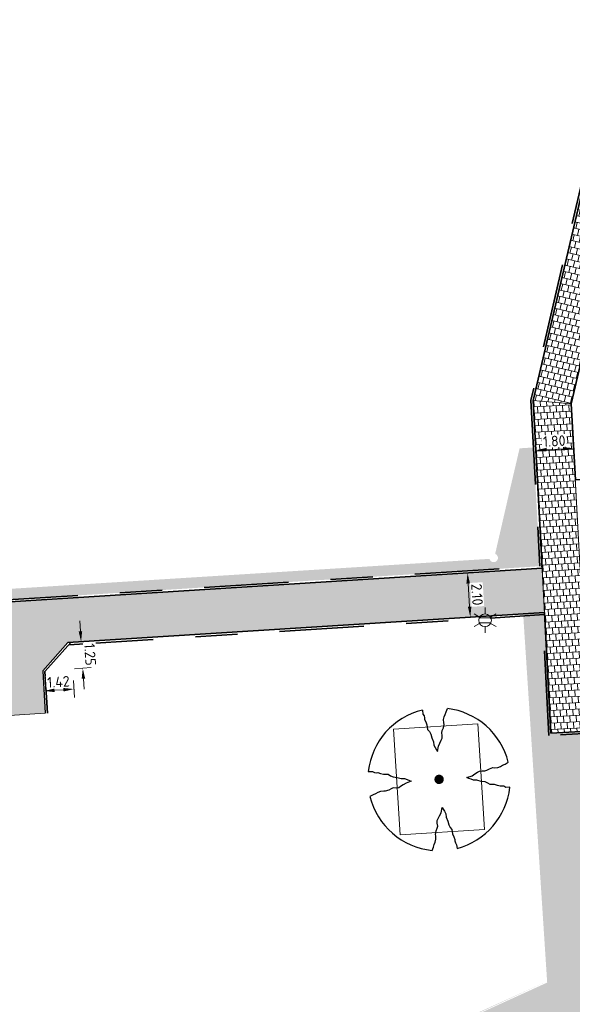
# Model space of a CAD drawing. Header units: metres. Extents: x 162305 to 163132, y 502542 to 502928.
# Tile 114 of 222: x 162417 to 162443, y 502844 to 502891. Entities that reach past the tile are written whole.
import ezdxf
from ezdxf.enums import TextEntityAlignment as Align

# ---------------------------------------------------------------- set-up
doc = ezdxf.new("R2010")
doc.units = ezdxf.units.M
doc.linetypes.add('VH-OPSLUITBAND-SO', pattern=[10, 4, -2, 2, -2])
for name, color, linetype, lineweight, true_color in [('B-WE-OV-LICHTMAST-S-200', 190, 'Continuous', 18, 0x7f00ff), ('N-BH-VH-VERHARDING_TEGEL-Grijs', 253, 'Continuous', 13, 0x828282), ('N-WE-GR-BOOM-S', 3, 'Continuous', 25, 0x00ff00), ('N-WE-GR-PLANTGATVERBETERING-A', 92, 'Continuous', 13, 0x00bd00), ('N-WE-VH-KANTOPSLUITING_OPSLUITBAND_100X200-G', 150, 'VH-OPSLUITBAND-SO', 35, 0x007fff)]:
    doc.layers.add(name, color=color, linetype=linetype, lineweight=lineweight, true_color=true_color)
for name, color, linetype, lineweight in [('N-WB-BANDEN-VOORKANTBAND', 2, 'Continuous', 30), ('N-WE-GR-GRAS-A-200', 62, 'Continuous', 18), ('N-WE-VH-KANTOPSLUITING_VOORKANTBAND-G', 50, 'Continuous', 35), ('N-WE-VH-OPENVERHARDING_TEGEL-A', 92, 'Continuous', 18), ('X-XX-AL-M', 7, 'Continuous', 18)]:
    doc.layers.add(name, color=color, linetype=linetype, lineweight=lineweight)
doc.styles.add('NLCS-ISO', font='NLCS-ISO.ttf')
doc.styles.add('NLCS-ISO-M200-T25', font='NLCS-ISO.ttf', dxfattribs={"height": 0.5})
doc.dimstyles.new('NLCS-M200-T25-PIJL_L2_H2', dxfattribs={"dimscale": 0.2, "dimtxt": 2.5, "dimasz": 2.5, "dimexe": 2, "dimexo": 2, "dimgap": 0.7, "dimtad": 1, "dimzin": 0, "dimdsep": 46, "dimtxsty": 'NLCS-ISO-M200-T25', "dimcen": 0, "dimdle": 2, "dimclrd": 256, "dimclre": 256, "dimclrt": 256, "dimazin": 0, "dimtfac": 1, "dimtdec": 3, "dimtofl": 0, "dimtmove": 0, "dimatfit": 3, "dimfxl": 2, "dimfxlon": 1, "dimtfillclr": 256, "dimtolj": 1, "dimtzin": 0, "dimlwd": -1, "dimlwe": -1, "dimarcsym": 0})
pattern_1 = [(0, (0, 0), (2, 2), [0.5, -1.5]), (0, (1.1, 1.2), (2, 2), [0.5, -1.5]), (90, (0.2, 0.7), (-2, 2), [0.5, -1.5]), (90, (1, 1.4), (-2, 2), [0.5, -1.5]), (45, (0.4, 1.4), (0, 2), [0.5, -2.328427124]), (135, (1.1, 0), (-2, 0), [0.5, -2.328427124]), (26.5650512, (0.5, 0.6), (2, 8e-10), [0.5, -3.972135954]), (26.5650512, (1.4, 1.6), (2, 8e-10), [0.5, -3.972135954]), (63.43494882, (1.4, 0), (1e-10, 2), [0.5, -3.972135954]), (63.43494882, (0.5, 0.9), (1e-10, 2), [0.5, -3.972135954]), (63.43494882, (1.2, 0.4), (1e-10, 2), [0.5, -3.972135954]), (116.5650512, (0, 1.1), (-8e-10, 2), [0.5, -3.972135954]), (153.43494882, (0.4, 0.3), (-2, 1e-10), [0.5, -3.972135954])]

# ---------------------------------------------------------------- blocks, each defined once
blk = doc.blocks.new('*D577')
at = {"layer": 'X-XX-AL-M', "transparency": 16777216}
for p, q in [((162441.403, 502870.418), (162441.425, 502870.018)), ((162442.701, 502870.488), (162441.902, 502870.444)), ((162443.2, 502870.514), (162443.222, 502870.115))]:
    blk.add_line(p, q, dxfattribs=at)
for points in [[(162441.898, 502870.528), (162441.907, 502870.361), (162441.403, 502870.418)], [(162442.697, 502870.571), (162442.706, 502870.404), (162443.2, 502870.514)]]:
    blk.add_solid(points, dxfattribs=at)
at = {"layer": 'X-XX-AL-M', "transparency": 16777216, "insert": (162442.281, 502870.855), "char_height": 0.5, "attachment_point": 5, "rotation": 3.0855, "style": 'NLCS-ISO-M200-T25', "bg_fill": 3, "box_fill_scale": 1.1, "bg_fill_color": 256, "bg_fill_true_color": 13158600, "bg_fill_transparency": 0}
blk.add_mtext('\\A1;1.80', dxfattribs=at)
at = {"layer": 'Defpoints', "color": 0, "transparency": 16777216}
for p in [(162441.393, 502870.597), (162441.403, 502870.418), (162443.193, 502870.651)]:
    blk.add_point(p, dxfattribs=at)
blk = doc.blocks.new('*D578')
at = {"layer": 'Defpoints', "color": 0, "transparency": 16777216}
for p in [(162438.272, 502864.622), (162438.304, 502862.519), (162438.554, 502862.535)]:
    blk.add_point(p, dxfattribs=at)
at = {"layer": 'X-XX-AL-M', "transparency": 16777216}
for p, q in [((162438.172, 502864.615), (162437.773, 502864.59)), ((162438.203, 502864.116), (162438.273, 502863.018)), ((162438.304, 502862.519), (162437.905, 502862.494))]:
    blk.add_line(p, q, dxfattribs=at)
for points in [[(162438.287, 502864.122), (162438.12, 502864.111), (162438.172, 502864.615)], [(162438.356, 502863.024), (162438.19, 502863.013), (162438.304, 502862.519)]]:
    blk.add_solid(points, dxfattribs=at)
at = {"layer": 'X-XX-AL-M', "transparency": 16777216, "insert": (162438.627, 502863.592), "char_height": 0.5, "attachment_point": 5, "rotation": 273.6143, "style": 'NLCS-ISO-M200-T25', "bg_fill": 3, "box_fill_scale": 1.1, "bg_fill_color": 256, "bg_fill_true_color": 13158600, "bg_fill_transparency": 0}
blk.add_mtext('\\A1;2.10', dxfattribs=at)
blk = doc.blocks.new('*D37')
at = {"layer": 'Defpoints', "color": 0, "transparency": 16777216}
for p in [(162419.244, 502861.316), (162418.048, 502859.985)]:
    blk.add_point(p, dxfattribs=at)
at = {"layer": 'X-XX-AL-M', "transparency": 16777216}
for p, q in [((162419.834, 502861.854), (162419.802, 502862.353)), ((162419.643, 502861.341), (162420.265, 502861.381)), ((162419.546, 502860.08), (162420.344, 502860.131)), ((162419.977, 502859.607), (162420.008, 502859.108))]:
    blk.add_line(p, q, dxfattribs=at)
for points in [[(162419.917, 502861.859), (162419.75, 502861.849), (162419.865, 502861.355)], [(162420.06, 502859.612), (162419.894, 502859.602), (162419.945, 502860.106)]]:
    blk.add_solid(points, dxfattribs=at)
at = {"layer": 'X-XX-AL-M', "transparency": 16777216, "insert": (162420.294, 502860.755), "char_height": 0.5, "attachment_point": 5, "rotation": 273.6447, "style": 'NLCS-ISO-M200-T25', "bg_fill": 3, "box_fill_scale": 1.1, "bg_fill_color": 256, "bg_fill_true_color": 13158600, "bg_fill_transparency": 0}
blk.add_mtext('\\A1;1.25', dxfattribs=at)
at = {"layer": 'Defpoints', "color": 0, "transparency": 16777216}
blk.add_point((162419.945, 502860.106), dxfattribs=at)
blk = doc.blocks.new('*D38')
at = {"layer": 'Defpoints', "color": 0, "transparency": 16777216}
blk.add_point((162419.387, 502861.325), dxfattribs=at)
at = {"layer": 'X-XX-AL-M', "transparency": 16777216}
for p, q in [((162418.084, 502859.426), (162418.134, 502858.628)), ((162419.502, 502859.516), (162419.553, 502858.718)), ((162419.028, 502859.086), (162418.608, 502859.059))]:
    blk.add_line(p, q, dxfattribs=at)
for points in [[(162418.603, 502859.142), (162418.613, 502858.976), (162418.109, 502859.027)], [(162419.023, 502859.169), (162419.034, 502859.002), (162419.527, 502859.117)]]:
    blk.add_solid(points, dxfattribs=at)
at = {"layer": 'X-XX-AL-M', "transparency": 16777216, "insert": (162418.793, 502859.461), "char_height": 0.5, "attachment_point": 5, "rotation": 3.6447, "style": 'NLCS-ISO-M200-T25', "bg_fill": 3, "box_fill_scale": 1.1, "bg_fill_color": 256, "bg_fill_true_color": 13158600, "bg_fill_transparency": 0}
blk.add_mtext('\\A1;1.42', dxfattribs=at)
at = {"layer": 'Defpoints', "color": 0, "transparency": 16777216}
for p in [(162418.048, 502859.985), (162418.109, 502859.027)]:
    blk.add_point(p, dxfattribs=at)
blk = doc.blocks.new('SGR-BOOM_2E GROOTTE')
h = blk.add_hatch(color=256)
edge = h.paths.add_edge_path()
edge.add_arc((-0.002, 0.003), 0.15, 0, 360)
at = {"flags": 128}
for points in [[(-0.393, 2.219), (-0.386, 2.091), (-0.348, 2.03), (-0.339, 1.969), (-0.341, 1.917), (-0.308, 1.837), (-0.277, 1.741), (-0.267, 1.599), (-0.216, 1.531), (-0.176, 1.447), (-0.153, 1.329), (-0.105, 1.196), (-0.101, 1.091), (-0.064, 1.01), (-0.03, 0.939), (-0.003, 0.885), (0.045, 1.05), (0.096, 1.142), (0.143, 1.23), (0.18, 1.291), (0.184, 1.376), (0.173, 1.464), (0.193, 1.531), (0.234, 1.613), (0.265, 1.725), (0.255, 1.772), (0.254, 1.878), (0.285, 1.965), (0.319, 2.036), (0.35, 2.117), (0.397, 2.217)], [(-2.219, 0.389), (-2.089, 0.381), (-2.027, 0.345), (-1.967, 0.335), (-1.916, 0.339), (-1.835, 0.305), (-1.74, 0.274), (-1.598, 0.264), (-1.531, 0.213), (-1.443, 0.17), (-1.325, 0.147), (-1.195, 0.102), (-1.09, 0.098), (-1.008, 0.061), (-0.938, 0.027), (-0.883, 0), (-1.048, -0.048), (-1.141, -0.099), (-1.229, -0.146), (-1.29, -0.183), (-1.374, -0.186), (-1.462, -0.176), (-1.531, -0.196), (-1.612, -0.237), (-1.723, -0.268), (-1.77, -0.258), (-1.876, -0.259), (-1.963, -0.29), (-2.034, -0.323), (-2.115, -0.352), (-2.216, -0.401)], [(2.214, -0.385), (2.084, -0.378), (2.022, -0.34), (1.963, -0.33), (1.912, -0.335), (1.829, -0.3), (1.734, -0.27), (1.593, -0.259), (1.525, -0.21), (1.44, -0.168), (1.322, -0.144), (1.191, -0.097), (1.084, -0.093), (1.004, -0.057), (0.933, -0.022), (0.879, 0.005), (1.044, 0.053), (1.136, 0.103), (1.224, 0.15), (1.284, 0.188), (1.368, 0.191), (1.458, 0.18), (1.525, 0.201), (1.606, 0.24), (1.719, 0.273), (1.765, 0.263), (1.87, 0.262), (1.959, 0.292), (2.029, 0.328), (2.111, 0.357), (2.212, 0.405)], [(-0.36, -2.218), (-0.311, -2.117), (-0.28, -2.037), (-0.248, -1.966), (-0.217, -1.878), (-0.216, -1.773), (-0.228, -1.725), (-0.195, -1.613), (-0.156, -1.531), (-0.135, -1.464), (-0.145, -1.375), (-0.141, -1.292), (-0.104, -1.231), (-0.057, -1.143), (-0.006, -1.05), (0.041, -0.885), (0.069, -0.939), (0.102, -1.01), (0.139, -1.092), (0.144, -1.196), (0.19, -1.328), (0.213, -1.447), (0.255, -1.531), (0.305, -1.599), (0.316, -1.741), (0.347, -1.836), (0.381, -1.918), (0.376, -1.968), (0.387, -2.031), (0.423, -2.09), (0.432, -2.205)]]:
    blk.add_lwpolyline(points, dxfattribs=at)
for start, end in [(100.0002, 170.1098), (10.2999, 79.792), (190.3241, 260.8433), (281.0946, 350.0621)]:
    blk.add_arc((-0.002, 0.003), 2.25, start, end)
blk = doc.blocks.new('B-SOV-LICHTMAST-SO')
for p, q in [((0, 1.5), (0, 3)), ((-1.3, 0.75), (-2.6, 1.5)), ((1.3, 0.75), (2.6, 1.5)), ((-1.3, -0.75), (-2.6, -1.5)), ((0, -1.5), (0, -3)), ((1.3, -0.75), (2.6, -1.5))]:
    blk.add_line(p, q)
at = {"flags": 128}
for points in [[(-1.38, 0.59), (1.38, 0.59)], [(-1.38, -0.59), (1.38, -0.59)]]:
    blk.add_lwpolyline(points, dxfattribs=at)
blk.add_circle((0, 0), 1.5)
at = {"style": 'NLCS-ISO'}
blk.add_attdef('TYPE', text='', height=1.8, dxfattribs=at).set_placement((0, 3), align=Align.BOTTOM_CENTER)

msp = doc.modelspace()

# ---------------------------------------------------------------- hatches: boundary and pattern name
at = {"layer": 'N-WE-GR-GRAS-A-200'}
h = msp.add_hatch(dxfattribs=at)
h.set_pattern_fill('AGR-GRAS_02-SO', color=256, scale=0.2, style=0, pattern_type=2)
h.set_pattern_definition(pattern_1)
h.paths.add_polyline_path([(162421.517, 502819.726), (162435.034, 502820.576), (162435.169, 502820.432), (162435.343, 502820.275), (162435.553, 502820.121), (162435.897, 502819.944), (162436.228, 502819.841), (162436.649, 502819.789), (162442.014, 502820.095), (162442.181, 502820.21), (162442.325, 502817.953), (162445.008, 502818.123), (162446.244, 502817.251), (162443.192, 502817.061), (162443.511, 502811.925), (162442.505, 502811.858), (162442.17, 502817.226), (162424.634, 502816.13), (162424.643, 502815.982), (162424.967, 502810.771), (162422.081, 502810.59)])
edge = h.paths.add_edge_path(flags=16)
edge.add_ellipse((162362.043, 502852.57), major_axis=(-0.0024, 0.0374), ratio=0.999228, start_angle=0, end_angle=360, ccw=False)
edge = h.paths.add_edge_path(flags=16)
edge.add_ellipse((162362.585, 502843.074), major_axis=(-0.0024, 0.0374), ratio=0.999228, start_angle=0, end_angle=360, ccw=False)
edge = h.paths.add_edge_path(flags=16)
edge.add_ellipse((162361.375, 502862.47), major_axis=(-0.0024, 0.0374), ratio=0.999228, start_angle=0, end_angle=360, ccw=False)
h.paths.add_polyline_path([(162362.219, 502859.55), (162362.319, 502859.557), (162363.515, 502840.078), (162363.415, 502840.072), (162363.443, 502839.623), (162363.543, 502839.629), (162363.629, 502838.217), (162362.822, 502838.159), (162362.786, 502838.484), (162362.788, 502838.484), (162362.758, 502838.774), (162362.163, 502845.491), (162360.898, 502866.676), (162361.878, 502866.739), (162362.291, 502860.006), (162362.191, 502860)])
h.paths.add_polyline_path([(162370.36, 502859.13), (162370.182, 502861.923), (162370.463, 502861.92), (162370.486, 502861.402), (162370.779, 502861.415), (162370.814, 502860.896), (162371.337, 502860.935), (162371.387, 502859.961), (162371.777, 502859.979), (162371.78, 502859.223)])
edge = h.paths.add_edge_path(flags=16)
edge.add_ellipse((162389.544, 502924.307), major_axis=(-0.0024, 0.0375), ratio=0.999228, start_angle=0, end_angle=360, ccw=False)
edge = h.paths.add_edge_path(flags=16)
edge.add_ellipse((162379.964, 502923.711), major_axis=(-0.0024, 0.0375), ratio=0.999228, start_angle=0, end_angle=360, ccw=False)
h.paths.add_polyline_path([(162371.042, 502923.041), (162371.029, 502923.547), (162371.022, 502923.655), (162398.112, 502925.305), (162398.145, 502924.764)])
edge = h.paths.add_edge_path(flags=16)
edge.add_ellipse((162472.361, 502871.473), major_axis=(-0.0024, 0.0375), ratio=0.999228, start_angle=0, end_angle=360, ccw=False)
edge = h.paths.add_edge_path(flags=16)
edge.add_ellipse((162472.286, 502872.403), major_axis=(-0.0024, 0.0375), ratio=0.999228, start_angle=0, end_angle=360, ccw=False)
edge = h.paths.add_edge_path(flags=16)
edge.add_ellipse((162481.311, 502872.974), major_axis=(-0.0024, 0.0375), ratio=0.999228, start_angle=0, end_angle=360, ccw=False)
edge = h.paths.add_edge_path(flags=16)
edge.add_ellipse((162481.4, 502872.078), major_axis=(-0.0024, 0.0375), ratio=0.999228, start_angle=0, end_angle=360, ccw=False)
edge = h.paths.add_edge_path(flags=16)
edge.add_ellipse((162491.481, 502873.637), major_axis=(-0.0024, 0.0375), ratio=0.999228, start_angle=0, end_angle=360, ccw=False)
edge = h.paths.add_edge_path()
edge.add_line((162491.614, 502871.718), (162490.496, 502871.657))
edge.add_line((162490.496, 502871.657), (162490.491, 502871.77))
edge.add_line((162490.491, 502871.77), (162478.157, 502870.992))
edge.add_line((162478.157, 502870.992), (162470.974, 502870.605))
edge.add_line((162470.974, 502870.605), (162470.856, 502872.5))
edge.add_line((162470.856, 502872.5), (162485.627, 502873.415))
edge.add_line((162485.627, 502873.415), (162493.227, 502873.874))
edge.add_line((162493.227, 502873.874), (162492.846, 502880.392))
edge.add_line((162492.846, 502880.392), (162493.987, 502880.465))
edge.add_line((162493.987, 502880.465), (162494.519, 502871.874))
edge.add_line((162494.519, 502871.874), (162491.646, 502871.719))
edge.add_ellipse((162491.628, 502871.752), major_axis=(-0.0024, 0.0375), ratio=0.999228, start_angle=204.2611, end_angle=514.6215)
h.paths.add_polyline_path([(162503.076, 502855.443), (162503.175, 502855.449), (162503.182, 502855.349), (162507.723, 502855.63), (162508.325, 502845.898), (162508.826, 502845.929), (162509.922, 502845.996), (162508.48, 502869.305), (162502.561, 502868.939), (162502.362, 502868.295), (162502.373, 502866.891)])
h.paths.add_polyline_path([(162538.734, 502870.453), (162538.737, 502870.459), (162538.743, 502870.478), (162538.747, 502870.497), (162538.75, 502870.516), (162538.751, 502870.535), (162538.75, 502870.553), (162538.747, 502870.572), (162538.743, 502870.591), (162538.737, 502870.611), (162538.729, 502870.629), (162538.722, 502870.641), (162538.703, 502870.938), (162537.951, 502870.89), (162537.968, 502870.619), (162537.965, 502870.611), (162537.958, 502870.591), (162537.954, 502870.572), (162537.952, 502870.553), (162537.951, 502870.535), (162537.952, 502870.516), (162537.954, 502870.497), (162537.958, 502870.478), (162537.965, 502870.459), (162537.973, 502870.44), (162537.98, 502870.426), (162537.999, 502870.138), (162538.751, 502870.186)], flags=16)
edge = h.paths.add_edge_path(flags=16)
edge.add_ellipse((162531.906, 502869.982), major_axis=(-0.25, 0), ratio=1, start_angle=-146.5113, end_angle=206.759, ccw=False)
edge.add_line((162532.115, 502870.12), (162532.13, 502870.095))
edge = h.paths.add_edge_path(flags=16)
edge.add_ellipse((162511.919, 502869.277), major_axis=(-0.0024, 0.0375), ratio=0.999228, start_angle=0, end_angle=360, ccw=False)
edge = h.paths.add_edge_path(flags=16)
edge.add_ellipse((162522.497, 502868.462), major_axis=(-0.0024, 0.0375), ratio=0.999228, start_angle=0, end_angle=360, ccw=False)
edge = h.paths.add_edge_path(flags=16)
edge.add_ellipse((162522.447, 502869.89), major_axis=(-0.0024, 0.0375), ratio=0.999228, start_angle=0, end_angle=360, ccw=False)
edge = h.paths.add_edge_path(flags=16)
edge.add_ellipse((162532.379, 502869.057), major_axis=(-0.0024, 0.0375), ratio=0.999228, start_angle=0, end_angle=360, ccw=False)
edge = h.paths.add_edge_path()
edge.add_line((162511.902, 502867.747), (162510.21, 502867.645))
edge.add_line((162510.21, 502867.645), (162510.109, 502869.306))
edge.add_line((162510.109, 502869.306), (162538.74, 502871.078))
edge.add_line((162538.74, 502871.078), (162538.844, 502869.377))
edge.add_line((162538.844, 502869.377), (162511.943, 502867.75))
edge.add_ellipse((162511.92, 502867.78), major_axis=(-0.0024, 0.0375), ratio=0.999228, start_angle=212.8954, end_angle=506.7392)
edge = h.paths.add_edge_path(flags=16)
edge.add_ellipse((162554.017, 502704.407), major_axis=(-0.25, 0), ratio=1, start_angle=-19.7806, end_angle=333.4897, ccw=False)
edge.add_line((162553.781, 502704.492), (162553.793, 502704.519))
edge = h.paths.add_edge_path()
edge.add_ellipse((162551.443, 502714.761), major_axis=(-0.579, 0), ratio=1, start_angle=88.3276, end_angle=98.4248)
edge.add_line((162551.528, 502714.188), (162556.303, 502714.513))
edge.add_line((162556.303, 502714.513), (162556.577, 502710.125))
edge.add_line((162556.577, 502710.125), (162556.776, 502710.137))
edge.add_line((162556.776, 502710.137), (162556.846, 502709.236))
edge.add_line((162556.846, 502709.236), (162552.732, 502708.974))
edge.add_line((162552.732, 502708.974), (162552.986, 502704.982))
edge.add_line((162552.986, 502704.982), (162557.154, 502705.248))
edge.add_line((162557.154, 502705.248), (162557.171, 502705.029))
edge.add_line((162557.171, 502705.029), (162577.095, 502706.273))
edge.add_line((162577.095, 502706.273), (162577.219, 502706.826))
edge.add_line((162577.219, 502706.826), (162577.305, 502705.378))
edge.add_line((162577.305, 502705.378), (162549.792, 502703.693))
edge.add_line((162549.792, 502703.693), (162549.16, 502713.814))
edge.add_line((162549.16, 502713.814), (162549.362, 502713.826))
edge.add_line((162549.362, 502713.826), (162549.356, 502713.926))
edge.add_line((162549.356, 502713.926), (162550.264, 502713.982))
edge.add_ellipse((162550.22, 502714.681), major_axis=(-0.7, 0), ratio=1, start_angle=93.5531, end_angle=128.9932)
edge.add_line((162550.661, 502714.137), (162551.426, 502714.182))
edge = h.paths.add_edge_path(flags=16)
edge.add_ellipse((162508.182, 502708.963), major_axis=(-0.0024, 0.0375), ratio=0.999228, start_angle=0, end_angle=360, ccw=False)
edge = h.paths.add_edge_path(flags=16)
edge.add_ellipse((162498.418, 502708.139), major_axis=(-0.0024, 0.0375), ratio=0.999228, start_angle=0, end_angle=360, ccw=False)
edge = h.paths.add_edge_path(flags=16)
edge.add_ellipse((162487.929, 502707.676), major_axis=(-0.0024, 0.0375), ratio=0.999228, start_angle=0, end_angle=360, ccw=False)
edge = h.paths.add_edge_path(flags=16)
edge.add_ellipse((162478.214, 502707.105), major_axis=(-0.0024, 0.0375), ratio=0.999228, start_angle=0, end_angle=360, ccw=False)
h.paths.add_polyline_path([(162476.685, 502707.087), (162505.879, 502708.912), (162539.79, 502710.978), (162539.851, 502709.987), (162476.746, 502706.099)])
edge = h.paths.add_edge_path(flags=16)
edge.add_ellipse((162395.834, 502721.362), major_axis=(-0.0024, 0.0374), ratio=0.999228, start_angle=0, end_angle=360, ccw=False)
edge = h.paths.add_edge_path(flags=16)
edge.add_ellipse((162396.47, 502711.185), major_axis=(-0.0024, 0.0374), ratio=0.999228, start_angle=0, end_angle=360, ccw=False)
edge = h.paths.add_edge_path()
edge.add_line((162395.383, 502731.715), (162396.765, 502708.907))
edge.add_line((162396.765, 502708.907), (162397.036, 502704.3))
edge.add_line((162397.036, 502704.3), (162396.295, 502704.256))
edge.add_line((162396.295, 502704.256), (162395.798, 502704.697))
edge.add_line((162395.798, 502704.697), (162394.018, 502733.935))
edge.add_line((162394.018, 502733.935), (162394.9, 502734.934))
edge.add_line((162394.9, 502734.934), (162395.187, 502734.952))
edge.add_line((162395.187, 502734.952), (162395.379, 502731.782))
edge.add_ellipse((162395.364, 502731.747), major_axis=(-0.0024, 0.0374), ratio=0.999228, start_angle=333.5251, end_angle=566.1217)
edge = h.paths.add_edge_path(flags=16)
edge.add_ellipse((162599.331, 502707.364), major_axis=(-0.0024, 0.0375), ratio=0.999228, start_angle=0, end_angle=360, ccw=False)
edge = h.paths.add_edge_path(flags=16)
edge.add_ellipse((162589.565, 502706.823), major_axis=(-0.0024, 0.0375), ratio=0.999228, start_angle=0, end_angle=360, ccw=False)
edge = h.paths.add_edge_path()
edge.add_ellipse((162583.961, 502706.24), major_axis=(-0.25, 0), ratio=1, start_angle=93.4892, end_angle=273.4892)
edge.add_line((162583.945, 502706.489), (162583.943, 502706.535))
edge.add_line((162583.943, 502706.535), (162608.977, 502708.062))
edge.add_line((162608.977, 502708.062), (162609.022, 502707.322))
edge.add_line((162609.022, 502707.322), (162583.988, 502705.788))
edge.add_line((162583.988, 502705.788), (162583.976, 502705.99))
edge = h.paths.add_edge_path(flags=16)
edge.add_ellipse((162616.144, 502666.519), major_axis=(-0.0024, 0.0374), ratio=0.999228, start_angle=0, end_angle=360, ccw=False)
edge = h.paths.add_edge_path(flags=16)
edge.add_ellipse((162615.418, 502676.401), major_axis=(-0.0024, 0.0374), ratio=0.999228, start_angle=0, end_angle=360, ccw=False)
edge = h.paths.add_edge_path()
edge.add_ellipse((162615.429, 502664.807), major_axis=(-0.25, 0), ratio=1, start_angle=33.4892, end_angle=333.4892)
edge.add_line((162615.205, 502664.919), (162615.153, 502664.945))
edge.add_line((162615.153, 502664.945), (162613.958, 502684.042))
edge.add_line((162613.958, 502684.042), (162615.141, 502684.116))
edge.add_line((162615.141, 502684.116), (162615.159, 502683.799))
edge.add_line((162615.159, 502683.799), (162616.307, 502665.548))
edge.add_line((162616.307, 502665.548), (162616.303, 502665.534))
edge.add_line((162616.303, 502665.534), (162616.301, 502665.515))
edge.add_line((162616.301, 502665.515), (162616.3, 502665.496))
edge.add_line((162616.3, 502665.496), (162616.301, 502665.477))
edge.add_line((162616.301, 502665.477), (162616.303, 502665.458))
edge.add_line((162616.303, 502665.458), (162616.308, 502665.439))
edge.add_line((162616.308, 502665.439), (162616.314, 502665.42))
edge.add_line((162616.314, 502665.42), (162616.315, 502665.418))
edge.add_line((162616.315, 502665.418), (162616.722, 502658.942))
edge.add_line((162616.722, 502658.942), (162615.533, 502658.854))
edge.add_line((162615.533, 502658.854), (162615.172, 502664.637))
edge.add_line((162615.172, 502664.637), (162615.22, 502664.669))
h.paths.add_polyline_path([(162613.807, 502655.383), (162613.598, 502658.712), (162613.638, 502658.715), (162613.934, 502653.992), (162582.144, 502652.018), (162582.063, 502653.317)])
h.paths.add_polyline_path([(162630.424, 502647.556), (162630.699, 502642.626), (162628.4, 502642.494), (162627.777, 502642.458), (162627.786, 502642.278), (162603.433, 502640.765), (162603.114, 502645.897), (162602.077, 502645.841), (162602.105, 502645.392), (162602.141, 502645.394), (162602.467, 502640.049), (162633.855, 502641.963), (162634.145, 502641.982), (162633.881, 502644.367), (162633.717, 502645), (162633.378, 502645.727), (162632.876, 502646.364), (162632.286, 502646.854), (162631.624, 502647.211)])
edge = h.paths.add_edge_path(flags=16)
edge.add_ellipse((162567.845, 502652.2), major_axis=(-0.0024, 0.0375), ratio=0.999228, start_angle=0, end_angle=360, ccw=False)
edge = h.paths.add_edge_path()
edge.add_line((162548.046, 502650.768), (162548.03, 502651.015))
edge.add_line((162548.03, 502651.015), (162549.486, 502651.109))
edge.add_line((162549.486, 502651.109), (162549.486, 502650.517))
edge.add_line((162549.486, 502650.517), (162550.286, 502650.517))
edge.add_line((162550.286, 502650.517), (162550.286, 502651.16))
edge.add_line((162550.286, 502651.16), (162558.56, 502651.693))
edge.add_ellipse((162558.587, 502651.719), major_axis=(-0.0024, 0.0375), ratio=0.999228, start_angle=129.7834, end_angle=230.2968)
edge.add_line((162558.617, 502651.697), (162573.877, 502652.68))
edge.add_line((162573.877, 502652.68), (162573.944, 502651.609))
edge.add_line((162573.944, 502651.609), (162548.093, 502650.004))
edge.add_line((162548.093, 502650.004), (162548.05, 502650.705))
edge.add_ellipse((162548.028, 502650.735), major_axis=(-0.0024, 0.0375), ratio=0.999228, start_angle=211.6727, end_angle=328.1784)
edge = h.paths.add_edge_path(flags=16)
edge.add_ellipse((162430.665, 502659.865), major_axis=(-0.0024, 0.0375), ratio=0.999228, start_angle=0, end_angle=360, ccw=False)
edge = h.paths.add_edge_path(flags=16)
edge.add_ellipse((162420.419, 502659.642), major_axis=(-0.0024, 0.0375), ratio=0.999228, start_angle=0, end_angle=360, ccw=False)
edge = h.paths.add_edge_path(flags=16)
edge.add_ellipse((162411.256, 502659.155), major_axis=(-0.0024, 0.0375), ratio=0.999228, start_angle=0, end_angle=360, ccw=False)
h.paths.add_polyline_path([(162435.507, 502661.043), (162435.323, 502659.857), (162409.633, 502658.262), (162409.562, 502659.421), (162417.311, 502659.909), (162417.311, 502659.564), (162418.111, 502659.564), (162418.111, 502659.962)])
edge = h.paths.add_edge_path()
edge.add_arc((162406.536, 502665.135), 0.25, 314.1361, 386.759)
edge.add_line((162406.759, 502665.248), (162406.744, 502665.273))
edge.add_arc((162406.536, 502665.135), 0.25, 33.4892, 53.1521)
edge.add_line((162406.686, 502665.335), (162405.617, 502682.119))
edge.add_line((162405.617, 502682.119), (162404.587, 502699.361))
edge.add_line((162404.587, 502699.361), (162405.114, 502699.394))
edge.add_line((162405.114, 502699.394), (162407.566, 502659.298))
edge.add_line((162407.566, 502659.298), (162407.073, 502659.267))
edge.add_line((162407.073, 502659.267), (162407.068, 502659.343))
edge.add_line((162407.068, 502659.343), (162407.062, 502659.43))
edge.add_line((162407.062, 502659.43), (162406.71, 502664.956))
h.paths.add_polyline_path([(162384.175, 502626.989), (162385.046, 502626.592), (162372.825, 502599.014), (162371.335, 502595.495), (162370.722, 502593.495), (162370.394, 502591.743), (162370.27, 502590.819), (162370.22, 502589.04), (162370.38, 502587.03), (162370.565, 502585.909), (162371.415, 502583.295), (162372.193, 502581.707), (162370.908, 502584.33), (162369.966, 502586.806), (162369.747, 502588.04), (162369.616, 502589.543), (162369.609, 502591.028), (162369.765, 502592.585), (162370.157, 502594.429), (162370.745, 502596.215), (162373.739, 502603.155), (162382.073, 502622.389), (162383.982, 502627.016)])
h.paths.add_polyline_path([(162633.546, 502600.513), (162633.828, 502595.971), (162634.923, 502596.039), (162635.361, 502596.088), (162635.807, 502596.254), (162636.127, 502596.481), (162636.395, 502596.782), (162636.609, 502597.185), (162636.68, 502597.521), (162636.692, 502597.852), (162636.458, 502601.632), (162636.458, 502601.69), (162604.902, 502599.753), (162604.852, 502599.75), (162605.149, 502595.651), (162605.325, 502595.091), (162605.529, 502594.771), (162606.031, 502594.327), (162606.489, 502594.101), (162606.98, 502594.014), (162607.398, 502594.03), (162607.379, 502594.329), (162607.479, 502594.335), (162607.197, 502598.877)])
h = msp.add_hatch(dxfattribs=at)
h.set_pattern_fill('AGR-GRAS_02-SO', color=256, scale=0.2, style=0, pattern_type=2)
h.set_pattern_definition(pattern_1)
h.paths.add_polyline_path([(162370.47, 502857.333), (162387.238, 502858.392), (162388.7, 502833.174), (162384.864, 502832.933), (162384.77, 502834.43), (162383.273, 502834.336), (162383.367, 502832.839), (162381.412, 502832.716), (162380.301, 502851.228), (162373.838, 502850.813), (162373.987, 502848.854), (162371.131, 502847.812)])
h.paths.add_polyline_path([(162390.241, 502839.053), (162393.302, 502839.248), (162392.756, 502847.765), (162396.411, 502848.151), (162396.272, 502850.492), (162392.617, 502850.183), (162392.362, 502854.728), (162393.69, 502856.167), (162408.223, 502857.11), (162409.685, 502855.844), (162409.434, 502859.694), (162389.024, 502858.405)])
h.paths.add_polyline_path([(162439.218, 502865.28), (162439.222, 502865.267), (162439.231, 502865.24), (162439.244, 502865.217), (162439.259, 502865.195), (162439.277, 502865.177), (162439.295, 502865.162), (162439.313, 502865.15), (162439.333, 502865.14), (162439.356, 502865.132), (162439.38, 502865.126), (162439.406, 502865.123), (162439.433, 502865.124), (162439.46, 502865.129), (162439.474, 502865.133), (162439.487, 502865.137), (162439.501, 502865.143), (162439.513, 502865.15), (162439.526, 502865.158), (162439.537, 502865.166), (162439.548, 502865.175), (162439.558, 502865.185), (162439.576, 502865.207), (162439.59, 502865.23), (162439.601, 502865.254), (162439.608, 502865.278), (162439.612, 502865.301), (162439.613, 502865.323), (162439.612, 502865.345), (162439.608, 502865.369), (162439.601, 502865.393), (162439.59, 502865.416), (162439.576, 502865.439), (162439.558, 502865.461), (162439.548, 502865.471), (162439.537, 502865.48), (162439.526, 502865.489), (162439.513, 502865.496), (162439.501, 502865.503), (162439.487, 502865.509), (162439.481, 502865.511), (162440.166, 502868.492), (162440.64, 502870.51), (162441.296, 502870.551), (162441.599, 502864.932), (162405.993, 502862.683), (162405.991, 502862.708), (162405.392, 502862.67), (162405.394, 502862.645), (162395.856, 502862.043), (162395.823, 502862.568)])
h.paths.add_polyline_path([(162434.547, 502841.861), (162441.946, 502845.227), (162440.808, 502862.675), (162441.817, 502862.741), (162442.125, 502857.032), (162445.263, 502857.202), (162445.539, 502852.983), (162446.918, 502853.073), (162447.129, 502849.857), (162445.696, 502849.779), (162444.328, 502848.305), (162444.683, 502842.483), (162434.368, 502841.854), (162441.883, 502845.264)])
at = {"layer": 'N-WE-VH-OPENVERHARDING_TEGEL-A', "true_color": 0x333333}
h = msp.add_hatch(dxfattribs=at)
h.set_pattern_fill('AVH-TEGEL_300X300_HALFST', color=250, angle=256.7255, pattern_type=2)
h.set_pattern_definition([(256.7254942, (0, 0), (0.077107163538, -0.3264268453), [0.3, -0.3]), (346.7254942, (0, 0), (0.06888500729, 0.29198434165), [])])
h.paths.add_polyline_path([(162441.276, 502872.777), (162447.373, 502898.782), (162449.251, 502898.902), (162443.087, 502872.617)])
h = msp.add_hatch(dxfattribs=at)
h.set_pattern_fill('AVH-TEGEL_300X300_HALFST', color=250, angle=273.0855, pattern_type=2)
h.set_pattern_definition([(273.08552769, (0, 0), (0.165930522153, -0.291491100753), [0.3, -0.3]), (3.08552769, (0, 0), (-0.01614797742, 0.29956508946), [])])
h.paths.add_polyline_path([(162442.125, 502857.032), (162441.276, 502872.777), (162443.087, 502872.617), (162443.825, 502858.927), (162443.94, 502857.13)])
h = msp.add_hatch(dxfattribs=at)
h.set_pattern_fill('AVH-TEGEL_300X300_HALFST', color=250, angle=3.0361, pattern_type=2)
h.set_pattern_definition([(3.03605687, (0, 0), (0.29163426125, 0.165678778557), [0.3, -0.3]), (93.03605687, (0, 0), (-0.29957892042, -0.01588931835), [])])
h.paths.add_polyline_path([(162409.527, 502859.8), (162409.338, 502862.794), (162441.704, 502864.838), (162441.817, 502862.741), (162419.244, 502861.316), (162418.048, 502859.985), (162418.169, 502857.972), (162415.711, 502857.823), (162415.965, 502853.611), (162409.946, 502853.248)])
edge = h.paths.add_edge_path()
edge.add_line((162409.527, 502859.8), (162409.338, 502862.794))

# ---------------------------------------------------------------- linework, layer by layer
at = {"layer": 'N-BH-VH-VERHARDING_TEGEL-Grijs'}
for p, q in [((162441.276, 502872.777), (162443.087, 502872.617)), ((162441.817, 502862.741), (162441.704, 502864.838))]:
    msp.add_line(p, q, dxfattribs=at)
at = {"layer": 'N-BH-VH-VERHARDING_TEGEL-Grijs', "flags": 128}
for points in [[(162441.276, 502872.777), (162447.373, 502898.782), (162449.251, 502898.902), (162443.087, 502872.617), (162441.276, 502872.777)], [(162442.125, 502857.032), (162441.276, 502872.777), (162443.087, 502872.617), (162443.825, 502858.927), (162443.94, 502857.13), (162442.125, 502857.032)], [(162409.527, 502859.8), (162409.338, 502862.794), (162441.704, 502864.838), (162441.817, 502862.741), (162419.244, 502861.316), (162418.048, 502859.985), (162418.169, 502857.972), (162415.711, 502857.823), (162415.965, 502853.611), (162409.946, 502853.248), (162409.527, 502859.8)]]:
    msp.add_lwpolyline(points, dxfattribs=at)
at = {"layer": 'N-WB-BANDEN-VOORKANTBAND', "flags": 128}
msp.add_lwpolyline([(162419.244, 502861.316), (162418.048, 502859.985), (162418.169, 502857.971)], dxfattribs=at)
at = {"layer": 'N-WE-GR-PLANTGATVERBETERING-A', "flags": 128}
msp.add_lwpolyline([(162434.989, 502852.222), (162434.671, 502857.212), (162438.663, 502857.466), (162438.981, 502852.476), (162434.989, 502852.222)], dxfattribs=at)
at = {"layer": 'N-WE-VH-KANTOPSLUITING_OPSLUITBAND_100X200-G'}
for p, q in [((162395.756, 502862.036), (162441.697, 502864.938)), ((162419.291, 502861.218), (162441.822, 502862.641))]:
    msp.add_line(p, q, dxfattribs=at)
for points in [[(162399.337, 502902.453), (162407.363, 502896.091), (162447.245, 502898.673), (162441.175, 502872.786), (162441.599, 502864.932)], [(162446.569, 502857.172), (162442.03, 502856.927), (162441.722, 502862.635)], [(162419.387, 502861.325), (162418.15, 502859.949), (162418.269, 502857.977)]]:
    msp.add_lwpolyline(points, dxfattribs=at)
at = {"layer": 'N-WE-VH-KANTOPSLUITING_VOORKANTBAND-G'}
for points in [[(162378.188, 502901.256), (162399.369, 502902.556), (162407.395, 502896.193), (162447.373, 502898.782), (162441.276, 502872.777), (162441.704, 502864.838), (162395.762, 502861.936), (162395.575, 502864.938)], [(162493.52, 502889.635), (162494.625, 502871.78), (162470.882, 502870.5), (162470.487, 502876.585), (162464.542, 502876.217), (162464.91, 502870.178), (162443.281, 502869.012), (162443.087, 502872.617), (162449.251, 502898.902), (162473.699, 502900.369), (162476.971, 502900.31), (162486.31, 502900.14), (162501.688, 502901.122), (162502.031, 502895.602)], [(162409.946, 502853.248), (162409.527, 502859.8), (162389.018, 502858.504), (162390.241, 502839.053), (162447.552, 502842.677), (162446.663, 502857.277), (162442.125, 502857.032), (162441.817, 502862.741), (162419.244, 502861.316)]]:
    msp.add_lwpolyline(points, dxfattribs=at)

# ---------------------------------------------------------------- block references
at = {"layer": 'N-WE-GR-BOOM-S', "xscale": 1.5, "yscale": 1.5, "zscale": 1.5, "rotation": 3.553090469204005}
msp.add_blockref('SGR-BOOM_2E GROOTTE', (162436.829, 502854.839), dxfattribs=at)

# ---------------------------------------------------------------- next in the draw order: dimensions: what is measured, and where the dimension line sits
at = {"layer": 'X-XX-AL-M'}
for base, p1, p2, angle, picture, middle in [((162441.403, 502870.418), (162443.193, 502870.651), (162441.393, 502870.597), 3.0855, '*D577', (162442.281, 502870.855)), ((162438.304, 502862.519), (162438.272, 502864.622), (162438.554, 502862.535), 93.6143, '*D578', (162438.627, 502863.592))]:
    dim = msp.add_linear_dim(base=base, p1=p1, p2=p2, angle=angle, dimstyle='NLCS-M200-T25-PIJL_L2_H2', override={"dimtfill": 1}, dxfattribs=at)
    dim.commit()
    dim.dimension.update_dxf_attribs({"geometry": picture, "text_midpoint": middle})
dim = msp.add_linear_dim(base=(162419.945, 502860.106), p1=(162419.244, 502861.316), p2=(162418.048, 502859.985), angle=273.6447, dimstyle='NLCS-M200-T25-PIJL_L2_H2', override={"dimtfill": 1}, dxfattribs=at)
dim.commit()
dim.dimension.update_dxf_attribs({"geometry": '*D37', "text_midpoint": (162419.905, 502860.73), "dimtype": 160})

# ---------------------------------------------------------------- next in the draw order: block references
at = {"layer": 'B-WE-OV-LICHTMAST-S-200', "xscale": 0.2, "yscale": 0.2}
msp.add_blockref('B-SOV-LICHTMAST-SO', (162439.003, 502862.371), dxfattribs=at)

# ---------------------------------------------------------------- next in the draw order: dimensions: what is measured, and where the dimension line sits
at = {"layer": 'X-XX-AL-M'}
dim = msp.add_linear_dim(base=(162418.109, 502859.027), p1=(162419.387, 502861.325), p2=(162418.048, 502859.985), angle=3.6447, dimstyle='NLCS-M200-T25-PIJL_L2_H2', override={"dimtfill": 1}, dxfattribs=at)
dim.commit()
dim.dimension.update_dxf_attribs({"geometry": '*D38', "text_midpoint": (162418.793, 502859.461)})

doc.saveas('drawing.dxf')
